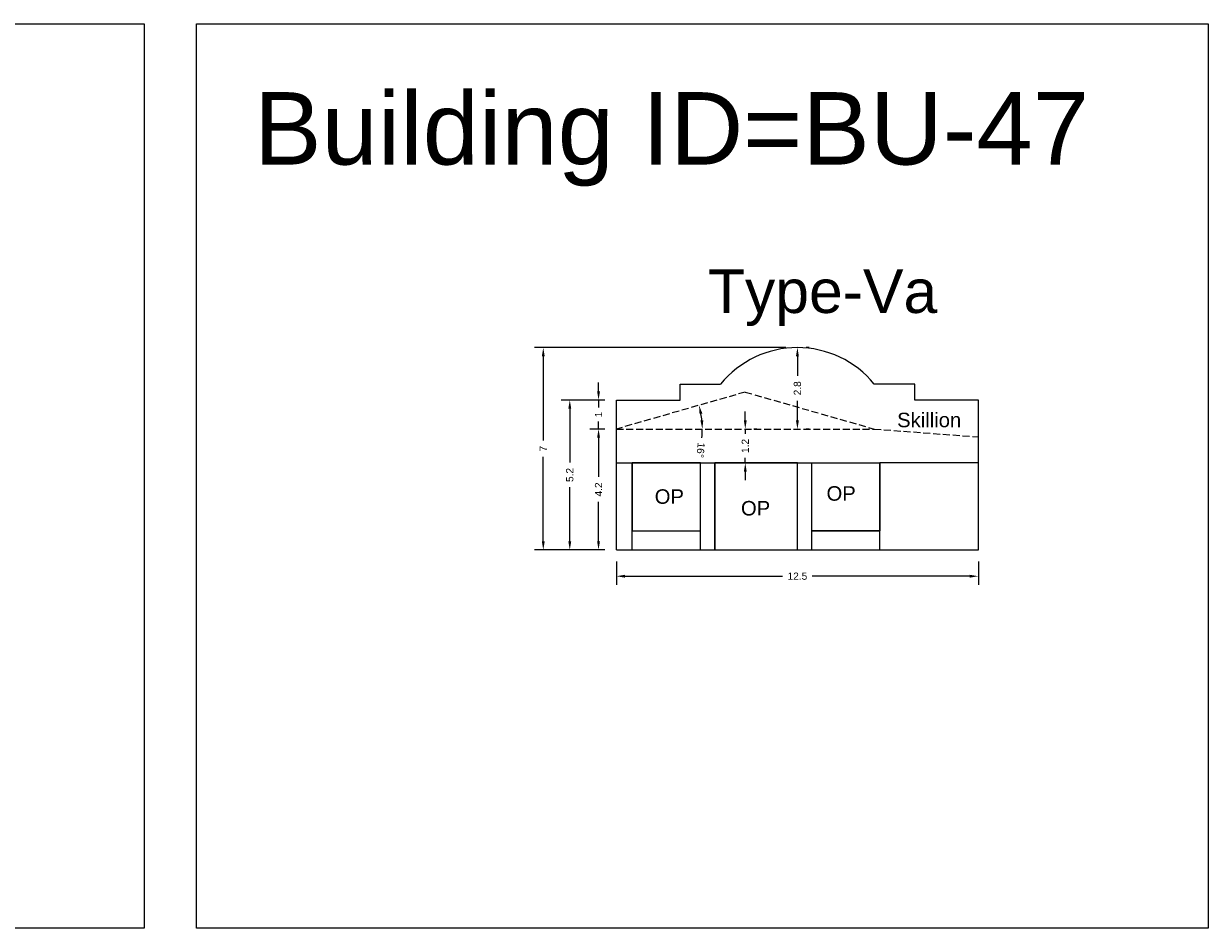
# Model space of a CAD drawing. Header units: metres. Extents: x 3416649 to 3417093, y -6712874 to -6712690.
# Tile 30 of 45: x 3416906 to 3416946, y -6712874 to -6712843. Entities that reach past the tile are written whole.
import ezdxf

# ---------------------------------------------------------------- set-up
doc = ezdxf.new("R2010")
doc.units = ezdxf.units.M
doc.linetypes.add('ACAD_ISO02W100', pattern=[15, 12, -3])
doc.layers.add('Dotted', color=7, linetype='ACAD_ISO02W100', plot=False)
doc.styles.get("Standard").update_dxf_attribs({"font": 'arial.ttf'})
doc.dimstyles.new('ISO-25', dxfattribs={"dimtxt": 0.25, "dimasz": 0.3, "dimexe": 0.3, "dimexo": 0.4, "dimgap": 0.2, "dimtad": 0, "dimdec": 1, "dimdsep": 46, "dimtxsty": 'Standard', "dimcen": 2.5, "dimadec": 0, "dimazin": 0, "dimtfac": 1, "dimtdec": 1, "dimtmove": 0, "dimatfit": 3, "dimfxl": 1, "dimarcsym": 0})

# ---------------------------------------------------------------- blocks, each defined once
blk = doc.blocks.new('*D399')
at = {"color": 0, "lineweight": -2, "transparency": 16777216}
for p, q in [((3416925.661, -6712857.246), (3416925.145, -6712857.246)), ((3416925.445, -6712857.546), (3416925.445, -6712858.9)), ((3416925.445, -6712861.116), (3416925.445, -6712859.762)), ((3416925.661, -6712861.416), (3416925.145, -6712861.416))]:
    blk.add_line(p, q, dxfattribs=at)
at = {"color": 0, "transparency": 16777216}
for points in [[(3416925.395, -6712857.546), (3416925.495, -6712857.546), (3416925.445, -6712857.246)], [(3416925.395, -6712861.116), (3416925.495, -6712861.116), (3416925.445, -6712861.416)]]:
    blk.add_solid(points, dxfattribs=at)
at = {"layer": 'Defpoints', "color": 0, "transparency": 16777216}
for p in [(3416925.445, -6712857.246), (3416926.061, -6712857.246), (3416926.061, -6712861.416)]:
    blk.add_point(p, dxfattribs=at)
at = {"color": 0, "transparency": 16777216, "insert": (3416925.445, -6712859.331), "char_height": 0.25, "attachment_point": 5, "rotation": 90}
blk.add_mtext('4.2', dxfattribs=at)
blk = doc.blocks.new('*D400')
at = {"color": 0, "lineweight": -2, "transparency": 16777216}
for p, q in [((3416932.711, -6712854.436), (3416932.611, -6712854.436)), ((3416932.311, -6712854.736), (3416932.311, -6712855.411)), ((3416932.311, -6712856.946), (3416932.311, -6712856.271)), ((3416932.711, -6712857.246), (3416932.611, -6712857.246))]:
    blk.add_line(p, q, dxfattribs=at)
at = {"color": 0, "transparency": 16777216}
for points in [[(3416932.261, -6712854.736), (3416932.361, -6712854.736), (3416932.311, -6712854.436)], [(3416932.261, -6712856.946), (3416932.361, -6712856.946), (3416932.311, -6712857.246)]]:
    blk.add_solid(points, dxfattribs=at)
at = {"layer": 'Defpoints', "color": 0, "transparency": 16777216}
for p in [(3416932.311, -6712854.436), (3416932.311, -6712857.246), (3416932.311, -6712857.246)]:
    blk.add_point(p, dxfattribs=at)
at = {"color": 0, "transparency": 16777216, "insert": (3416932.311, -6712855.841), "char_height": 0.25, "attachment_point": 5, "rotation": 90}
blk.add_mtext('2.8', dxfattribs=at)
blk = doc.blocks.new('*D401')
at = {"color": 0, "lineweight": -2, "transparency": 16777216}
for p, q in [((3416925.445, -6712855.946), (3416925.445, -6712855.646)), ((3416925.661, -6712856.246), (3416925.145, -6712856.246)), ((3416925.445, -6712856.246), (3416925.445, -6712856.5)), ((3416925.445, -6712857.246), (3416925.445, -6712856.992)), ((3416925.661, -6712857.246), (3416925.145, -6712857.246)), ((3416925.445, -6712857.546), (3416925.445, -6712857.846))]:
    blk.add_line(p, q, dxfattribs=at)
at = {"color": 0, "transparency": 16777216}
for points in [[(3416925.395, -6712855.946), (3416925.495, -6712855.946), (3416925.445, -6712856.246)], [(3416925.395, -6712857.546), (3416925.495, -6712857.546), (3416925.445, -6712857.246)]]:
    blk.add_solid(points, dxfattribs=at)
at = {"layer": 'Defpoints', "color": 0, "transparency": 16777216}
for p in [(3416925.445, -6712856.246), (3416926.061, -6712856.246), (3416926.061, -6712857.246)]:
    blk.add_point(p, dxfattribs=at)
at = {"color": 0, "transparency": 16777216, "insert": (3416925.445, -6712856.746), "char_height": 0.25, "attachment_point": 5, "rotation": 90}
blk.add_mtext('1', dxfattribs=at)
blk = doc.blocks.new('*D402')
at = {"color": 0, "lineweight": -2, "transparency": 16777216}
for p, q in [((3416925.661, -6712856.246), (3416924.152, -6712856.246)), ((3416924.452, -6712856.546), (3416924.452, -6712858.405)), ((3416924.452, -6712861.116), (3416924.452, -6712859.257)), ((3416925.661, -6712861.416), (3416924.152, -6712861.416))]:
    blk.add_line(p, q, dxfattribs=at)
at = {"color": 0, "transparency": 16777216}
for points in [[(3416924.402, -6712856.546), (3416924.502, -6712856.546), (3416924.452, -6712856.246)], [(3416924.402, -6712861.116), (3416924.502, -6712861.116), (3416924.452, -6712861.416)]]:
    blk.add_solid(points, dxfattribs=at)
at = {"layer": 'Defpoints', "color": 0, "transparency": 16777216}
for p in [(3416924.452, -6712856.246), (3416926.061, -6712856.246), (3416926.061, -6712861.416)]:
    blk.add_point(p, dxfattribs=at)
at = {"color": 0, "transparency": 16777216, "insert": (3416924.452, -6712858.831), "char_height": 0.25, "attachment_point": 5, "rotation": 90}
blk.add_mtext('5.2', dxfattribs=at)
blk = doc.blocks.new('*D403')
at = {"color": 0, "lineweight": -2, "transparency": 16777216}
for p, q in [((3416931.911, -6712854.436), (3416923.237, -6712854.436)), ((3416923.537, -6712854.736), (3416923.537, -6712857.645)), ((3416923.537, -6712861.116), (3416923.537, -6712858.207)), ((3416925.661, -6712861.416), (3416923.237, -6712861.416))]:
    blk.add_line(p, q, dxfattribs=at)
at = {"color": 0, "transparency": 16777216}
for points in [[(3416923.487, -6712854.736), (3416923.587, -6712854.736), (3416923.537, -6712854.436)], [(3416923.487, -6712861.116), (3416923.587, -6712861.116), (3416923.537, -6712861.416)]]:
    blk.add_solid(points, dxfattribs=at)
at = {"layer": 'Defpoints', "color": 0, "transparency": 16777216}
for p in [(3416923.537, -6712854.436), (3416932.311, -6712854.436), (3416926.061, -6712861.416)]:
    blk.add_point(p, dxfattribs=at)
at = {"color": 0, "transparency": 16777216, "insert": (3416923.537, -6712857.926), "char_height": 0.25, "attachment_point": 5, "rotation": 90}
blk.add_mtext('7', dxfattribs=at)
blk = doc.blocks.new('*D404')
at = {"color": 0, "lineweight": -2, "transparency": 16777216}
for p, q in [((3416926.061, -6712861.816), (3416926.061, -6712862.625)), ((3416938.561, -6712861.816), (3416938.561, -6712862.625)), ((3416926.361, -6712862.325), (3416931.797, -6712862.325)), ((3416938.261, -6712862.325), (3416932.825, -6712862.325))]:
    blk.add_line(p, q, dxfattribs=at)
at = {"color": 0, "transparency": 16777216}
for points in [[(3416926.361, -6712862.275), (3416926.361, -6712862.375), (3416926.061, -6712862.325)], [(3416938.261, -6712862.275), (3416938.261, -6712862.375), (3416938.561, -6712862.325)]]:
    blk.add_solid(points, dxfattribs=at)
at = {"layer": 'Defpoints', "color": 0, "transparency": 16777216}
for p in [(3416926.061, -6712861.416), (3416938.561, -6712861.416), (3416938.561, -6712862.325)]:
    blk.add_point(p, dxfattribs=at)
at = {"color": 0, "transparency": 16777216, "insert": (3416932.311, -6712862.325), "char_height": 0.25, "attachment_point": 5}
blk.add_mtext('12.5', dxfattribs=at)
blk = doc.blocks.new('*D405')
at = {"color": 0, "lineweight": -2, "transparency": 16777216}
for start, end in [(5.795, 10.1929), (354.205, 360)]:
    blk.add_arc((3416926.061, -6712857.246), 2.967, start, end, dxfattribs=at)
at = {"color": 0, "transparency": 16777216}
for points in [[(3416928.933, -6712856.732), (3416929.03, -6712856.71), (3416928.913, -6712856.429)], [(3416929.063, -6712856.944), (3416928.963, -6712856.949), (3416929.028, -6712857.246)]]:
    blk.add_solid(points, dxfattribs=at)
at = {"layer": 'Defpoints', "color": 0, "transparency": 16777216}
for p in [(3416930.511, -6712855.971), (3416928.977, -6712856.697), (3416926.061, -6712857.246), (3416926.061, -6712857.246), (3416934.961, -6712857.246)]:
    blk.add_point(p, dxfattribs=at)
at = {"color": 0, "transparency": 16777216, "insert": (3416928.969, -6712857.977), "char_height": 0.25, "attachment_point": 5, "rotation": 264.205}
blk.add_mtext('16°', dxfattribs=at)
blk = doc.blocks.new('*D406')
at = {"color": 0, "lineweight": -2, "transparency": 16777216}
for p, q in [((3416930.511, -6712856.946), (3416930.511, -6712856.646)), ((3416930.511, -6712857.246), (3416930.511, -6712857.416)), ((3416930.911, -6712857.246), (3416930.811, -6712857.246)), ((3416930.511, -6712858.416), (3416930.511, -6712858.246)), ((3416930.211, -6712858.416), (3416930.211, -6712858.416)), ((3416930.511, -6712858.716), (3416930.511, -6712859.016))]:
    blk.add_line(p, q, dxfattribs=at)
at = {"color": 0, "transparency": 16777216}
for points in [[(3416930.461, -6712856.946), (3416930.561, -6712856.946), (3416930.511, -6712857.246)], [(3416930.461, -6712858.716), (3416930.561, -6712858.716), (3416930.511, -6712858.416)]]:
    blk.add_solid(points, dxfattribs=at)
at = {"layer": 'Defpoints', "color": 0, "transparency": 16777216}
for p in [(3416930.511, -6712857.246), (3416930.511, -6712857.246), (3416930.611, -6712858.416)]:
    blk.add_point(p, dxfattribs=at)
at = {"color": 0, "transparency": 16777216, "insert": (3416930.511, -6712857.831), "char_height": 0.25, "attachment_point": 5, "rotation": 90}
blk.add_mtext('1.2', dxfattribs=at)

msp = doc.modelspace()

# ---------------------------------------------------------------- linework, layer by layer
for points in [[(3416873.204, -6712843.261), (3416909.754, -6712843.261), (3416909.754, -6712874.473), (3416873.204, -6712874.473)], [(3416911.563, -6712843.261), (3416946.497, -6712843.261), (3416946.497, -6712874.473), (3416911.563, -6712874.473)], [(3416928.961, -6712858.416), (3416926.611, -6712858.416), (3416926.611, -6712860.756), (3416928.961, -6712860.756)], [(3416932.311, -6712858.416), (3416929.461, -6712858.416), (3416929.461, -6712861.416), (3416932.311, -6712861.416)], [(3416932.811, -6712858.416), (3416935.161, -6712858.416), (3416935.161, -6712860.756), (3416932.811, -6712860.756)]]:
    msp.add_lwpolyline(points, close=True)
for points in [[(3416926.061, -6712856.246), (3416928.261, -6712856.246), (3416928.261, -6712855.696), (3416929.661, -6712855.696)], [(3416938.561, -6712856.246), (3416936.361, -6712856.246), (3416936.361, -6712855.696), (3416934.961, -6712855.696)], [(3416926.061, -6712861.416), (3416926.061, -6712856.246)], [(3416926.061, -6712856.246), (3416928.261, -6712856.246)], [(3416938.561, -6712861.416), (3416938.561, -6712856.246)], [(3416926.061, -6712858.416), (3416935.161, -6712858.416)], [(3416926.611, -6712861.416), (3416926.611, -6712858.416)], [(3416928.961, -6712861.416), (3416928.961, -6712858.416)], [(3416929.461, -6712861.416), (3416929.461, -6712858.416)], [(3416932.311, -6712861.416), (3416932.311, -6712858.416)], [(3416932.811, -6712861.416), (3416932.811, -6712858.416)], [(3416935.161, -6712861.416), (3416935.161, -6712858.416)], [(3416938.561, -6712858.416), (3416935.161, -6712858.416)], [(3416926.611, -6712860.756), (3416928.961, -6712860.756)], [(3416932.811, -6712860.756), (3416935.161, -6712860.756)], [(3416926.061, -6712861.416), (3416938.561, -6712861.416)]]:
    msp.add_lwpolyline(points)
msp.add_arc((3416932.311, -6712857.853), 3.417, 39.1405, 140.8595)
at = {"layer": 'Dotted', "ltscale": 0.02}
msp.add_line((3416926.061, -6712857.246), (3416934.961, -6712857.246), dxfattribs=at)
for points in [[(3416930.511, -6712855.971), (3416926.061, -6712857.246)], [(3416930.511, -6712855.971), (3416934.961, -6712857.246)], [(3416934.961, -6712857.246), (3416938.561, -6712857.519)]]:
    msp.add_lwpolyline(points, dxfattribs=at)

# ---------------------------------------------------------------- texts
for s, width, heights, insert, char_height, attachment_point in [('Building ID=BU-47', 67.86454, [0.517], (3416913.552, -6712845.622), 2.5, 1), ('Type-Va', 9.99112, [0.517], (3416929.219, -6712851.742), 1.5, 1), ('Skillion', 1.17554, [0], (3416935.753, -6712856.684), 0.5, 1), ('OP', 1.17554, [0], (3416928.393, -6712859.326), 0.5, 3), ('OP', 1.17554, [0], (3416933.316, -6712859.219), 0.5, 1), ('OP', 1.17554, [0], (3416930.362, -6712859.729), 0.5, 1)]:
    msp.add_mtext_dynamic_manual_height_columns(s, width=width, gutter_width=12.5, heights=heights, dxfattribs=dict(insert=insert, char_height=char_height, attachment_point=attachment_point))

# ---------------------------------------------------------------- dimensions: what is measured, and where the dimension line sits
for base, p1, p2, picture, middle in [((3416923.537, -6712854.436), (3416926.061, -6712861.416), (3416932.311, -6712854.436), '*D403', (3416923.537, -6712857.926)), ((3416932.311, -6712857.246), (3416932.311, -6712854.436), (3416932.311, -6712857.246), '*D400', (3416932.311, -6712855.841)), ((3416925.445, -6712856.246), (3416926.061, -6712857.246), (3416926.061, -6712856.246), '*D401', (3416925.445, -6712856.746)), ((3416924.452, -6712856.246), (3416926.061, -6712861.416), (3416926.061, -6712856.246), '*D402', (3416924.452, -6712858.831)), ((3416925.445, -6712857.246), (3416926.061, -6712861.416), (3416926.061, -6712857.246), '*D399', (3416925.445, -6712859.331))]:
    dim = msp.add_linear_dim(base=base, p1=p1, p2=p2, angle=90, dimstyle='ISO-25')
    dim.commit()
    dim.dimension.update_dxf_attribs({"geometry": picture, "text_midpoint": middle})
dim = msp.add_angular_dim_2l(base=(3416928.977, -6712856.697), line1=((3416926.061, -6712857.246), (3416934.961, -6712857.246)), line2=((3416930.511, -6712855.971), (3416926.061, -6712857.246)), dimstyle='ISO-25')
dim.commit()
dim.dimension.update_dxf_attribs({"geometry": '*D405', "text_midpoint": (3416928.969, -6712857.977)})
dim = msp.add_linear_dim(base=(3416930.511, -6712857.246), p1=(3416930.611, -6712858.416), p2=(3416930.511, -6712857.246), angle=90, dimstyle='ISO-25')
dim.commit()
dim.dimension.update_dxf_attribs({"geometry": '*D406', "text_midpoint": (3416930.511, -6712857.831), "dimtype": 160})
dim = msp.add_linear_dim(base=(3416938.561, -6712862.325), p1=(3416926.061, -6712861.416), p2=(3416938.561, -6712861.416), dimstyle='ISO-25')
dim.commit()
dim.dimension.update_dxf_attribs({"geometry": '*D404', "text_midpoint": (3416932.311, -6712862.325)})

doc.saveas('drawing.dxf')
